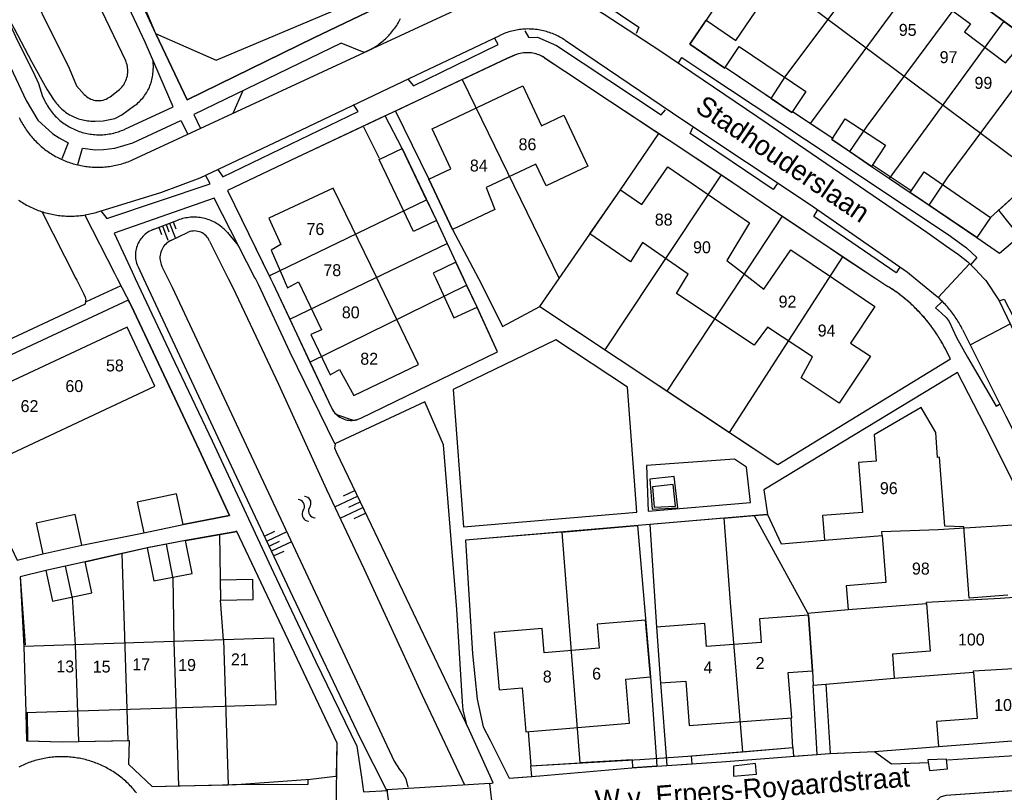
# Model space of a CAD drawing. Extents: x 123992 to 125854, y 449108 to 451911.
# Tile 20 of 175: x 125117 to 125240, y 449936 to 450032. Entities that reach past the tile are written whole.
import ezdxf
from ezdxf.enums import TextEntityAlignment as Align

# ---------------------------------------------------------------- set-up
doc = ezdxf.new("R2010")
doc.units = 0
for name, color, linetype in [('DEFAULT_113', 2, 'CONTINUOUS'), ('DEFAULT_117', 3, 'CONTINUOUS'), ('DEFAULT_21', 8, 'CONTINUOUS'), ('DEFAULT_4', 1, 'CONTINUOUS'), ('DEFAULT_48', 141, 'CONTINUOUS'), ('DEFAULT_6', 1, 'CONTINUOUS'), ('DEFAULT_7', 5, 'CONTINUOUS'), ('DEFAULT_80', 9, 'CONTINUOUS'), ('DEFAULT_87', 9, 'CONTINUOUS'), ('DEFAULT_99', 9, 'CONTINUOUS'), ('S04_TALUD', 9, 'CONTINUOUS'), ('S05_WATER', 141, 'CONTINUOUS')]:
    doc.layers.add(name, color=color, linetype=linetype)

msp = doc.modelspace()

# ---------------------------------------------------------------- linework, layer by layer
at = {"layer": 'DEFAULT_21'}
for points in [[(125162.276, 450035.889), (125161.278, 450033.89), (125153.582, 450030.208), (125137.693, 450022.402), (125133.806, 450030.612), (125130.25, 450038.313), (125137.639, 450041.725), (125141.007, 450049.684), (125137.639, 450057.69), (125146.009, 450061.212), (125152.906, 450058.352), (125160.004, 450041.48), (125160.03, 450041.363), (125162.276, 450035.889)], [(125210.98, 450022.601), (125205.222, 450026.493), (125205.155, 450026.393), (125200.773, 450029.386), (125202.822, 450032.412), (125206.552, 450029.85), (125218.764, 450047.821), (125225.797, 450042.748)], [(125210.98, 450022.601), (125212.823, 450025.416), (125225.797, 450042.748)], [(125215.922, 450019.468), (125230.548, 450039.322)], [(125220.838, 450015.937), (125223.041, 450019.116), (125235.402, 450035.803)], [(125235.402, 450035.803), (125240.219, 450032.272)], [(125225.844, 450012.553), (125240.219, 450032.272)], [(125240.219, 450032.272), (125245.069, 450028.718)], [(125172.199, 450024.952), (125177.799, 450027.59), (125178.778, 450028.011)], [(125182.565, 450027.687), (125182.395, 450027.792), (125182.22, 450027.888), (125182.04, 450027.976), (125181.856, 450028.055), (125181.668, 450028.124), (125181.478, 450028.184), (125181.284, 450028.234), (125181.088, 450028.275), (125180.891, 450028.306), (125180.692, 450028.327), (125180.492, 450028.338), (125180.292, 450028.339), (125180.092, 450028.33), (125179.893, 450028.311), (125179.695, 450028.283), (125179.499, 450028.244), (125179.305, 450028.196), (125179.114, 450028.138), (125178.925, 450028.071), (125178.778, 450028.011)], [(125230.806, 450009.199), (125233.079, 450012.578), (125245.069, 450028.718)], [(125230.806, 450009.199), (125236.801, 450005.147), (125239.651, 450003.198), (125242.161, 450005.33), (125239.539, 450008.567), (125246.955, 450015.317), (125254.442, 450021.85), (125245.069, 450028.718)], [(125182.565, 450027.687), (125185.099, 450026.036), (125190.681, 450022.285), (125196.877, 450018.214)], [(125172.199, 450024.952), (125163.843, 450021.015), (125168.034, 450012.447), (125171.01, 450006.141), (125174.267, 450000)], [(125172.199, 450024.952), (125184.374, 450000)], [(125210.98, 450022.601), (125213.585, 450020.84), (125213.667, 450020.961), (125215.922, 450019.468)], [(125167.753, 450009.868), (125164.691, 450016.307), (125162.565, 450020.413), (125151.455, 450015.2), (125142.741, 450011.056), (125148.008, 450000.335)], [(125215.922, 450019.468), (125218.484, 450017.771), (125218.718, 450017.623), (125218.603, 450017.448), (125220.838, 450015.937)], [(125184.374, 450000), (125192.062, 450011.149), (125196.877, 450018.214)], [(125196.877, 450018.214), (125198.184, 450017.356), (125204.747, 450013.007)], [(125220.838, 450015.937), (125223.593, 450014.074), (125225.844, 450012.553)], [(125196.094, 450000), (125204.747, 450013.007)], [(125204.747, 450013.007), (125206.167, 450012.066), (125211.81, 450008.215), (125212.42, 450007.805)], [(125225.844, 450012.553), (125228.42, 450010.812), (125230.806, 450009.199)], [(125148.008, 450000.335), (125167.753, 450009.868)], [(125167.753, 450009.868), (125168.986, 450007.276), (125170.313, 450004.405)], [(125207.259, 450000), (125212.42, 450007.805)], [(125212.42, 450007.805), (125218.372, 450003.804), (125219.993, 450002.734)], [(125161.168, 450000), (125170.313, 450004.405)], [(125170.313, 450004.405), (125171.403, 450002.048), (125172.377, 450000)], [(125218.23, 450000), (125219.993, 450002.734)], [(125219.993, 450002.734), (125224.136, 450000)], [(125148.008, 450000.335), (125148.173, 450000)], [(125148.173, 450000), (125148.454, 449999.428), (125150.581, 449994.9)], [(125150.581, 449994.9), (125161.168, 450000)], [(125172.377, 450000), (125172.764, 449999.185)], [(125174.267, 450000), (125174.606, 449999.36), (125177.251, 449993.989), (125181.945, 449996.477)], [(125181.945, 449996.477), (125184.374, 450000)], [(125190.135, 449991.043), (125196.094, 450000)], [(125197.92, 449985.877), (125207.259, 450000)], [(125205.766, 449980.671), (125218.23, 450000)], [(125224.136, 450000), (125225.637, 449999.01)], [(125153.108, 449989.522), (125172.764, 449999.185)], [(125153.108, 449989.522), (125155.808, 449983.776), (125156.078, 449983.321), (125156.431, 449982.927), (125158.518, 449982.211), (125159.015, 449982.3), (125159.487, 449982.478), (125176.63, 449990.815), (125174.085, 449996.391), (125172.764, 449999.185)], [(125232.853, 449991.154), (125232.761, 449991.332), (125232.667, 449991.508), (125232.572, 449991.684), (125232.475, 449991.859), (125232.376, 449992.033), (125232.275, 449992.205), (125232.172, 449992.377), (125232.068, 449992.548), (125231.962, 449992.717), (125231.855, 449992.886), (125231.745, 449993.054), (125231.634, 449993.22), (125231.522, 449993.385), (125231.408, 449993.549), (125231.292, 449993.712), (125231.174, 449993.874), (125231.055, 449994.035), (125230.934, 449994.194), (125230.812, 449994.353), (125230.688, 449994.51), (125230.563, 449994.665), (125230.436, 449994.82), (125230.307, 449994.973), (125230.177, 449995.125), (125230.046, 449995.276), (125229.913, 449995.425), (125229.778, 449995.573), (125229.642, 449995.72), (125229.505, 449995.865), (125229.366, 449996.009), (125229.225, 449996.151), (125229.083, 449996.292), (125228.94, 449996.432), (125228.796, 449996.57), (125228.65, 449996.707), (125228.502, 449996.842), (125228.354, 449996.976), (125228.204, 449997.108), (125228.052, 449997.239), (125227.9, 449997.368), (125227.746, 449997.496), (125227.591, 449997.622), (125227.434, 449997.747), (125227.277, 449997.87), (125227.118, 449997.991), (125226.958, 449998.111), (125226.796, 449998.229), (125226.634, 449998.346), (125226.47, 449998.461), (125226.305, 449998.574), (125226.14, 449998.686), (125225.973, 449998.796), (125225.804, 449998.904), (125225.637, 449999.01)], [(125142.996, 449970.252), (125139.2, 449978.525), (125130.661, 449996.623), (125130.316, 449997.29), (125105.979, 449985.95), (125107.337, 449983.228), (125110.817, 449975.789), (125111.014, 449975.881), (125116.366, 449964.674), (125119.588, 449965.467), (125124.494, 449966.545), (125132.254, 449968.076), (125137.191, 449969.134), (125142.996, 449970.252)], [(125181.945, 449996.477), (125190.135, 449991.043)], [(125150.581, 449994.9), (125153.108, 449989.522)], [(125190.135, 449991.043), (125197.92, 449985.877)], [(125205.766, 449980.671), (125211.806, 449976.664), (125233.487, 449989.914), (125232.853, 449991.154)], [(125244.017, 449969.278), (125242.606, 449971.992), (125237.791, 449981.554), (125234.356, 449988.19), (125210.086, 449973.477), (125210.545, 449970.397)], [(125197.92, 449985.877), (125205.766, 449980.671)], [(125199.254, 449971.22), (125198.809, 449975.161), (125195.763, 449974.817), (125196.066, 449971.073), (125199.254, 449971.22)], [(125205.05, 449969.928), (125195.744, 449969.134), (125196.586, 449956.268), (125197.107, 449949.253), (125197.898, 449938.902), (125201.09, 449939.125), (125201.009, 449940.097), (125207.371, 449940.63)], [(125205.05, 449969.928), (125208.854, 449970.253)], [(125205.05, 449969.928), (125205.838, 449959.364), (125207.371, 449940.63)], [(125208.854, 449970.253), (125210.545, 449970.397)], [(125208.854, 449970.253), (125215.538, 449958.075), (125215.558, 449958.016)], [(125210.545, 449970.397), (125212.23, 449966.725), (125217.66, 449967.182), (125224.931, 449967.745), (125224.877, 449968.278), (125231.941, 449968.494), (125244.017, 449969.278)], [(125184.715, 449968.192), (125194.223, 449969.004), (125195.835, 449950.014), (125196.636, 449938.814), (125193.625, 449938.604), (125193.566, 449939.613), (125186.987, 449939.231)], [(125141.747, 449967.867), (125137.508, 449967.135), (125135.106, 449966.679)], [(125156.513, 449941.707), (125143.92, 449968.243), (125141.747, 449967.867)], [(125141.747, 449967.867), (125141.878, 449959.655)], [(125184.715, 449968.192), (125172.636, 449967.161), (125173.521, 449952.929), (125174.104, 449947.23), (125174.841, 449943.748), (125175.71, 449942.083), (125178.097, 449937.333), (125180.956, 449937.537), (125180.847, 449938.874), (125186.987, 449939.231)], [(125184.715, 449968.192), (125186.987, 449939.231)], [(125135.106, 449966.679), (125132.709, 449966.223), (125129.495, 449965.497)], [(125135.908, 449962.521), (125135.106, 449966.679)], [(125129.495, 449965.497), (125124.88, 449964.454), (125122.417, 449963.918)], [(125129.495, 449965.497), (125130.25, 449942.049)], [(125122.417, 449963.918), (125119.974, 449963.386), (125116.757, 449962.594), (125117.184, 449953.849)], [(125123.26, 449960.048), (125122.417, 449963.918)], [(125135.908, 449962.521), (125136.044, 449954.458)], [(125123.26, 449960.048), (125123.661, 449954.058)], [(125215.558, 449958.016), (125220.642, 449958.456), (125230.497, 449959.219), (125230.49, 449959.398), (125239.714, 449959.885), (125248.567, 449960.524)], [(125142.241, 449954.658), (125141.878, 449959.655)], [(125215.558, 449958.016), (125215.652, 449957.747), (125216.169, 449950.79), (125216.273, 449948.973)], [(125117.184, 449953.849), (125117.452, 449945.544)], [(125123.661, 449954.058), (125124.052, 449941.926)], [(125136.044, 449954.458), (125136.628, 449936.338)], [(125142.241, 449954.658), (125142.827, 449936.485)], [(125217.86, 449949.112), (125226.429, 449949.859), (125236.382, 449950.629), (125236.372, 449950.786), (125245.76, 449951.343), (125252.945, 449951.698)], [(125217.86, 449949.112), (125218.403, 449940.417), (125223.966, 449940.658), (125231.994, 449941.293), (125247.193, 449942.469), (125257.124, 449943.135), (125252.945, 449951.698)], [(125207.371, 449940.63), (125213.712, 449941.163), (125213.795, 449940.069), (125216.769, 449940.295), (125216.273, 449948.973)], [(125216.273, 449948.973), (125217.86, 449949.112)], [(125117.452, 449945.544), (125117.529, 449942.015), (125122.024, 449941.886), (125124.052, 449941.926)], [(125124.052, 449941.926), (125130.25, 449942.049)], [(125130.25, 449942.049), (125130.423, 449942.052), (125130.344, 449939.076), (125133.324, 449936.259), (125136.628, 449936.338)], [(125142.827, 449936.485), (125143.376, 449936.498), (125152.902, 449936.58), (125152.904, 449937.152), (125153.185, 449937.172), (125156.326, 449937.572), (125156.459, 449937.581), (125156.513, 449941.707)], [(125136.628, 449936.338), (125142.827, 449936.485)], [(125230.223, 449931.696), (125231.442, 449934.236), (125232.246, 449934.97), (125232.927, 449935.165), (125247.929, 449936.229), (125250.211, 449936.554), (125260.151, 449936.99), (125261.042, 449935.267)]]:
    msp.add_lwpolyline(points, dxfattribs=at)
at = {"layer": 'DEFAULT_4'}
for points in [[(125160.004, 450041.48), (125152.906, 450058.352), (125146.009, 450061.212), (125137.639, 450057.69), (125141.007, 450049.684), (125137.639, 450041.725), (125130.515, 450038.435), (125133.744, 450030.76), (125141.328, 450027.407), (125157.018, 450034.008), (125160.004, 450041.48)], [(125247.672, 450021.701), (125242.29, 450014.488), (125213.209, 450036.187), (125218.358, 450043.088), (125221.226, 450041.157), (125222.12, 450042.276), (125226.511, 450039), (125225.787, 450037.874), (125230.856, 450034.091), (125231.664, 450035.174), (125235.985, 450031.949), (125235.227, 450030.933), (125240.402, 450027.071), (125241.314, 450028.147), (125245.69, 450024.882), (125244.874, 450023.789), (125247.672, 450021.701)], [(125187.996, 450014.096), (125182.735, 450011.613), (125181.444, 450014.348), (125175.205, 450011.403), (125176.328, 450008.65), (125171.01, 450006.141), (125168.034, 450012.447), (125170.804, 450013.754), (125168.427, 450018.791), (125179.821, 450024.169), (125182.18, 450019.171), (125184.977, 450020.491), (125187.996, 450014.096)], [(125200.233, 450000), (125200.572, 450000.565), (125194.854, 450004.51), (125193.316, 450002.11), (125188.242, 450005.61), (125192.062, 450011.149), (125194.747, 450009.298), (125198.014, 450014.035), (125208.254, 450006.974), (125205.423, 450002.283), (125208.343, 450000)], [(125161.538, 450000), (125156.01, 450011.332), (125147.928, 450007.554), (125149.471, 450004.254), (125148.229, 450003.554), (125149.776, 450000)], [(125210.981, 450000), (125213.465, 450003.613), (125218.815, 450000)], [(125149.776, 450000), (125149.776, 449999.999), (125149.986, 449999.518), (125150.307, 449998.85), (125151.683, 449999.567), (125154.573, 449993.551), (125153.23, 449992.96), (125155.644, 449987.934), (125156.825, 449988.583), (125158.597, 449985.328), (125166.718, 449989.229)], [(125166.718, 449989.229), (125161.929, 449999.198), (125161.538, 449999.999), (125161.538, 450000)], [(125224, 449996.498), (125220.955, 449991.911), (125223.442, 449990.26), (125219.525, 449984.359), (125214.731, 449987.542), (125216.172, 449990.158), (125210.513, 449993.915), (125208.845, 449991.648), (125199.101, 449998.117), (125200.233, 450000)], [(125208.343, 450000), (125210.058, 449998.658), (125210.981, 450000)], [(125218.815, 450000), (125224, 449996.498)], [(125133.662, 449986.477), (125130.182, 449993.916), (125107.337, 449983.228), (125110.817, 449975.789), (125133.662, 449986.477)], [(125240.669, 449960.276), (125235.839, 449959.903), (125235.146, 449968.853), (125232.787, 449968.928), (125232.117, 449977.584), (125231.875, 449977.565), (125231.634, 449980.679), (125229.82, 449983.822), (125223.894, 449980.402), (125224.15, 449977.09), (125221.944, 449976.92), (125222.429, 449970.655), (125217.421, 449970.268), (125217.66, 449967.182), (125224.931, 449967.745), (125225.388, 449961.844), (125220.41, 449961.459), (125220.642, 449958.456), (125230.497, 449959.219), (125230.959, 449953.241), (125226.196, 449952.872), (125226.429, 449949.859), (125236.382, 449950.629), (125236.833, 449944.798), (125231.753, 449944.405), (125231.994, 449941.293), (125247.193, 449942.469)], [(125216.169, 449950.79), (125215.652, 449957.747), (125209.514, 449957.291), (125209.734, 449954.326), (125202.86, 449953.815), (125202.644, 449956.719), (125196.586, 449956.268), (125197.107, 449949.253), (125200.288, 449949.49), (125200.701, 449943.929), (125213.561, 449944.886), (125213.138, 449950.564), (125216.169, 449950.79)], [(125195.835, 449950.014), (125195.231, 449957.145), (125189.166, 449956.632), (125189.42, 449953.628), (125182.51, 449953.042), (125182.251, 449956.097), (125176.235, 449955.588), (125176.842, 449948.415), (125179.732, 449948.66), (125180.2, 449943.13), (125193.213, 449944.232), (125192.746, 449949.753), (125195.835, 449950.014)], [(125148.861, 449946.557), (125148.593, 449954.862), (125117.184, 449953.849), (125117.452, 449945.544), (125148.861, 449946.557)]]:
    msp.add_lwpolyline(points, dxfattribs=at)
at = {"layer": 'DEFAULT_48'}
for points in [[(125097.871, 450094.117), (125109.718, 450069.453), (125129.953, 450027.355)], [(125092.423, 450090.427), (125098.473, 450077.375), (125106.025, 450061.638), (125116.063, 450040.168), (125122.895, 450026.409), (125123.797, 450024.192), (125124.785, 450023.103)], [(125129.051, 450023.598), (125129.206, 450023.724), (125129.352, 450023.86), (125129.49, 450024.006), (125129.617, 450024.16), (125129.734, 450024.322), (125129.84, 450024.492), (125129.935, 450024.668), (125130.018, 450024.849), (125130.09, 450025.036), (125130.148, 450025.227), (125130.194, 450025.422), (125130.228, 450025.619), (125130.248, 450025.818), (125130.255, 450026.018), (125130.25, 450026.218), (125130.231, 450026.417), (125130.199, 450026.614), (125130.154, 450026.809), (125130.097, 450027.001), (125130.027, 450027.188), (125129.953, 450027.355)], [(125124.785, 450023.103), (125124.926, 450022.961), (125125.078, 450022.831), (125125.24, 450022.714), (125125.411, 450022.611), (125125.591, 450022.523), (125125.777, 450022.45), (125125.968, 450022.393), (125126.164, 450022.351), (125126.362, 450022.326), (125126.562, 450022.318), (125126.762, 450022.326), (125126.96, 450022.351), (125127.156, 450022.393), (125127.348, 450022.45), (125127.534, 450022.523), (125127.713, 450022.611), (125127.884, 450022.714), (125128.018, 450022.809)], [(125128.018, 450022.809), (125129.051, 450023.598)], [(125135.662, 450004.785), (125137.736, 450005.767)], [(125140.521, 450004.693), (125140.436, 450004.874), (125140.333, 450005.045), (125140.215, 450005.206), (125140.081, 450005.355), (125139.933, 450005.49), (125139.774, 450005.61), (125139.603, 450005.714), (125139.423, 450005.801), (125139.235, 450005.87), (125139.042, 450005.921), (125138.844, 450005.953), (125138.645, 450005.965), (125138.445, 450005.958), (125138.247, 450005.931), (125138.052, 450005.886), (125137.863, 450005.822), (125137.736, 450005.767)], [(125135.662, 450004.785), (125135.485, 450004.691), (125135.317, 450004.583), (125135.158, 450004.462), (125135.01, 450004.328), (125134.873, 450004.182), (125134.749, 450004.025), (125134.638, 450003.859), (125134.542, 450003.684), (125134.46, 450003.501), (125134.393, 450003.313), (125134.343, 450003.119), (125134.308, 450002.922), (125134.29, 450002.723), (125134.288, 450002.523), (125134.303, 450002.324), (125134.334, 450002.126), (125134.382, 450001.932), (125134.445, 450001.742), (125134.524, 450001.559), (125134.539, 450001.527)], [(125140.521, 450004.693), (125142.856, 450000)], [(125134.539, 450001.527), (125135.289, 450000)], [(125135.289, 450000), (125135.289, 449999.999), (125135.815, 449998.928), (125163.696, 449939.443), (125164.329, 449938.4), (125164.825, 449937.797), (125165.141, 449937.216), (125165.394, 449936.175)], [(125142.856, 450000), (125142.856, 449999.999), (125142.856, 450000)], [(125142.856, 450000), (125143.374, 449998.96), (125145.286, 449994.971), (125149.152, 449986.754), (125155.203, 449973.547), (125159.856, 449963.626), (125167.209, 449947.713), (125172.514, 449936.489)]]:
    msp.add_lwpolyline(points, dxfattribs=at)
at = {"layer": 'DEFAULT_6'}
for points in [[(125215.352, 450023.465), (125213.585, 450020.84), (125205.222, 450026.493), (125206.978, 450029.102), (125215.352, 450023.465)], [(125225.331, 450016.736), (125223.593, 450014.074), (125218.603, 450017.448), (125220.289, 450020.028), (125225.331, 450016.736)], [(125168.986, 450007.276), (125166.083, 450005.896), (125161.788, 450014.927), (125164.691, 450016.307), (125168.986, 450007.276)], [(125238.527, 450007.646), (125236.801, 450005.147), (125228.42, 450010.812), (125230.203, 450013.394), (125238.527, 450007.646)], [(125172.377, 450000), (125171.403, 450002.048), (125168.571, 450000.694), (125168.892, 450000)], [(125168.892, 450000), (125171.182, 449995.053), (125174.082, 449996.414)], [(125174.082, 449996.414), (125172.377, 449999.999), (125172.377, 450000)], [(125198.976, 449971.457), (125198.673, 449974.139), (125196.092, 449973.848), (125196.296, 449971.334), (125198.976, 449971.457)], [(125137.191, 449969.134), (125136.361, 449973.004), (125131.425, 449971.946), (125132.254, 449968.076), (125137.191, 449969.134)], [(125124.494, 449966.545), (125123.647, 449970.396), (125118.742, 449969.317), (125119.588, 449965.467), (125124.494, 449966.545)], [(125138.307, 449962.99), (125137.494, 449967.146), (125132.7, 449966.208), (125133.513, 449962.052), (125138.307, 449962.99)], [(125125.723, 449960.584), (125124.88, 449964.454), (125119.974, 449963.386), (125120.817, 449959.516), (125125.723, 449960.584)], [(125145.987, 449959.72), (125145.948, 449962.228), (125141.838, 449962.163), (125141.878, 449959.655), (125145.987, 449959.72)]]:
    msp.add_lwpolyline(points, dxfattribs=at)
at = {"layer": 'DEFAULT_7'}
msp.add_lwpolyline([(125175.919, 449934.45), (125175.694, 449936.629), (125162.773, 449935.832), (125162.999, 449933.912), (125163.959, 449933.786), (125175.919, 449934.45)], dxfattribs=at)
at = {"layer": 'DEFAULT_80'}
for points in [[(125171.01, 450006.141), (125174.266, 450000)], [(125174.266, 450000), (125174.606, 449999.36)]]:
    msp.add_lwpolyline(points, dxfattribs=at)
at = {"layer": 'DEFAULT_87'}
for points in [[(125114.402, 450034.248), (125115.998, 450031.352), (125118.148, 450027.232), (125120.08, 450023.772), (125120.937, 450022.457)], [(125133.404, 450027.319), (125133.423, 450026.346)], [(125131.094, 450021.692), (125131.254, 450021.812), (125131.41, 450021.937), (125131.562, 450022.067), (125131.708, 450022.204), (125131.85, 450022.345), (125131.986, 450022.491), (125132.118, 450022.642), (125132.243, 450022.797), (125132.363, 450022.957), (125132.478, 450023.121), (125132.586, 450023.29), (125132.688, 450023.461), (125132.784, 450023.637), (125132.874, 450023.816), (125132.957, 450023.997), (125133.034, 450024.182), (125133.104, 450024.369), (125133.167, 450024.559), (125133.224, 450024.751), (125133.273, 450024.945), (125133.316, 450025.14), (125133.352, 450025.337), (125133.38, 450025.535), (125133.402, 450025.734), (125133.416, 450025.933), (125133.423, 450026.133), (125133.423, 450026.333), (125133.423, 450026.346)], [(125120.937, 450022.457), (125121.049, 450022.291), (125121.167, 450022.13), (125121.29, 450021.972), (125121.418, 450021.818), (125121.551, 450021.669), (125121.689, 450021.524), (125121.832, 450021.385), (125121.979, 450021.249), (125122.131, 450021.119), (125122.287, 450020.994), (125122.448, 450020.875), (125122.612, 450020.76), (125122.78, 450020.652), (125122.951, 450020.549), (125123.126, 450020.451), (125123.304, 450020.36), (125123.484, 450020.275), (125123.668, 450020.195), (125123.854, 450020.122), (125124.043, 450020.055), (125124.233, 450019.995), (125124.426, 450019.941), (125124.62, 450019.893), (125124.816, 450019.852), (125125.013, 450019.817), (125125.211, 450019.789), (125125.41, 450019.768), (125125.609, 450019.753), (125125.809, 450019.745), (125126.009, 450019.744), (125126.151, 450019.747)], [(125126.151, 450019.747), (125127.15, 450019.781), (125128.63, 450020.077), (125129.511, 450020.555), (125131.094, 450021.692)], [(125133.45, 450006.157), (125136.613, 450007.345)], [(125142.748, 450005.765), (125142.615, 450005.915), (125142.477, 450006.059), (125142.334, 450006.199), (125142.186, 450006.333), (125142.033, 450006.462), (125141.876, 450006.585), (125141.714, 450006.703), (125141.548, 450006.814), (125141.378, 450006.92), (125141.204, 450007.019), (125141.027, 450007.112), (125140.847, 450007.198), (125140.663, 450007.278), (125140.477, 450007.351), (125140.288, 450007.418), (125140.097, 450007.477), (125139.905, 450007.53), (125139.71, 450007.575), (125139.513, 450007.613), (125139.316, 450007.645), (125139.117, 450007.669), (125138.918, 450007.685), (125138.718, 450007.695), (125138.518, 450007.697), (125138.318, 450007.692), (125138.119, 450007.68), (125137.92, 450007.661), (125137.722, 450007.634), (125137.524, 450007.601), (125137.329, 450007.56), (125137.135, 450007.512), (125136.942, 450007.457), (125136.752, 450007.395), (125136.613, 450007.345)], [(125133.45, 450006.157), (125133.265, 450006.081), (125133.084, 450005.995), (125132.909, 450005.899), (125132.74, 450005.792), (125132.577, 450005.676), (125132.421, 450005.551), (125132.273, 450005.417), (125132.133, 450005.274), (125132.001, 450005.124), (125131.878, 450004.966), (125131.764, 450004.802), (125131.66, 450004.631), (125131.566, 450004.454), (125131.483, 450004.273), (125131.41, 450004.086), (125131.348, 450003.896), (125131.297, 450003.703), (125131.257, 450003.507), (125131.229, 450003.309), (125131.212, 450003.11), (125131.207, 450002.91), (125131.213, 450002.71), (125131.231, 450002.511), (125131.26, 450002.313), (125131.301, 450002.117), (125131.353, 450001.924), (125131.416, 450001.734), (125131.49, 450001.549), (125131.534, 450001.45)], [(125142.748, 450005.765), (125144.1, 450004.134)], [(125131.534, 450001.45), (125132.213, 450000)], [(125132.213, 450000), (125132.213, 449999.999), (125141.55, 449980.068), (125150.916, 449960.146), (125159.396, 449942.328), (125162.713, 449935.793)], [(125175.674, 449936.629), (125176.114, 449936.746), (125173.119, 449943.28), (125159.943, 449970.9), (125156.453, 449978.235), (125156.237, 449978.736), (125156.32, 449979.254)]]:
    msp.add_lwpolyline(points, dxfattribs=at)
at = {"layer": 'DEFAULT_99'}
for points in [[(125019.846, 450122.081), (125020.091, 450117.087), (125051.305, 450118.572), (125051.489, 450112.619), (125082.743, 450114.063), (125082.825, 450112.205), (125076.006, 450111.76), (125078.729, 450108.006), (125081.031, 450104.672), (125082.257, 450102.642), (125083.516, 450100.299), (125084.718, 450097.422), (125086.161, 450094.067), (125089.065, 450087.716), (125091.65, 450082.404), (125098.422, 450067.965), (125104.272, 450055.822), (125109.942, 450044.16), (125113.308, 450036.69), (125116.313, 450030.005), (125118.357, 450025.946), (125119.044, 450024.48), (125119.559, 450022.85), (125119.705, 450022.529)], [(125061.112, 450110.758), (125061.152, 450111.139), (125073.188, 450111.787), (125078.352, 450105.238), (125079.153, 450103.9), (125117.497, 450022.347), (125118.978, 450019.87), (125120.839, 450018.172), (125121.62, 450017.654), (125122.76, 450017.035), (125121.961, 450015.026)], [(125213.999, 450048.92), (125200.773, 450029.386), (125205.155, 450026.393)], [(125216.233, 450049.478), (125217.182, 450048.962), (125219.894, 450047.005), (125233.76, 450037.006), (125256.424, 450020.397)], [(125202.83, 450032.406), (125206.552, 450029.85), (125218.764, 450047.821)], [(125129.882, 450018.742), (125135.957, 450021.545), (125132.43, 450029.674), (125126.199, 450042.934)], [(125174.911, 450037.818), (125178.006, 450042.575), (125194.392, 450031.54), (125194.033, 450030.74)], [(125133.806, 450030.612), (125137.693, 450022.402), (125153.582, 450030.208), (125161.278, 450033.89), (125162.276, 450035.889), (125160.03, 450041.363)], [(125179.164, 450037.3), (125159.913, 450028.368)], [(125186.158, 450035.579), (125190.032, 450033.155), (125197.034, 450028.625), (125211.9, 450018.546), (125230.527, 450005.832), (125232.868, 450004.156), (125234.508, 450002.998), (125235.647, 450002.075), (125236.611, 450001.142), (125237.684, 450000.001), (125237.685, 450000)], [(125160.447, 450028.616), (125160.626, 450028.706), (125160.803, 450028.799), (125160.977, 450028.897), (125161.149, 450028.998), (125161.319, 450029.104), (125161.487, 450029.213), (125161.652, 450029.326), (125161.814, 450029.443), (125161.974, 450029.563), (125162.131, 450029.687), (125162.285, 450029.815), (125162.436, 450029.946), (125162.584, 450030.081), (125162.729, 450030.218), (125162.87, 450030.36), (125163.009, 450030.504), (125163.144, 450030.651), (125163.276, 450030.802), (125163.404, 450030.955), (125163.529, 450031.112), (125163.65, 450031.271), (125163.767, 450031.432), (125163.881, 450031.597), (125163.991, 450031.764), (125164.097, 450031.933), (125164.2, 450032.105), (125164.298, 450032.28), (125164.392, 450032.456), (125164.483, 450032.634)], [(125126.373, 450008.33), (125134.386, 450010.791), (125139.344, 450012.633), (125150.197, 450017.797), (125164.768, 450024.702), (125176.928, 450030.502)], [(125185.13, 450029.889), (125184.963, 450029.999), (125184.793, 450030.105), (125184.621, 450030.207), (125184.447, 450030.304), (125184.27, 450030.398), (125184.091, 450030.487), (125183.91, 450030.571), (125183.726, 450030.652), (125183.541, 450030.728), (125183.354, 450030.799), (125183.166, 450030.866), (125182.976, 450030.928), (125182.784, 450030.986), (125182.592, 450031.039), (125182.398, 450031.087), (125182.202, 450031.131), (125182.006, 450031.17), (125181.809, 450031.204), (125181.611, 450031.233), (125181.413, 450031.258), (125181.214, 450031.278), (125181.014, 450031.293), (125180.815, 450031.303), (125180.615, 450031.308), (125180.415, 450031.309), (125180.215, 450031.304), (125180.015, 450031.295), (125179.815, 450031.281), (125179.616, 450031.262), (125179.418, 450031.239), (125179.22, 450031.211), (125179.023, 450031.177), (125178.826, 450031.139), (125178.631, 450031.097), (125178.436, 450031.049), (125178.243, 450030.997), (125178.052, 450030.941), (125177.861, 450030.879), (125177.672, 450030.814), (125177.485, 450030.743), (125177.3, 450030.668), (125177.116, 450030.589), (125176.935, 450030.505), (125176.928, 450030.502)], [(125180.075, 450031.088), (125180.517, 450030.27), (125180.797, 450030.23), (125181.657, 450030.27), (125184.056, 450029.253), (125197.201, 450020.532), (125197.741, 450021.172)], [(125159.913, 450028.368), (125157.041, 450029.551), (125138.534, 450020.585), (125139.357, 450018.83)], [(125165.444, 450024.962), (125166.084, 450024.164), (125176.718, 450029.347), (125176.297, 450030.126)], [(125185.13, 450029.889), (125199.887, 450019.914), (125215.774, 450009.377), (125228.08, 450000.795), (125229.048, 450000)], [(125130.852, 450014.884), (125160.447, 450028.616)], [(125178.779, 450028.012), (125177.799, 450027.59), (125161.23, 450019.784), (125151.455, 450015.2), (125142.741, 450011.056), (125148.173, 450000)], [(125182.559, 450027.691), (125182.389, 450027.796), (125182.213, 450027.892), (125182.033, 450027.979), (125181.849, 450028.058), (125181.662, 450028.127), (125181.471, 450028.186), (125181.277, 450028.236), (125181.081, 450028.277), (125180.884, 450028.307), (125180.685, 450028.328), (125180.485, 450028.339), (125180.285, 450028.339), (125180.085, 450028.33), (125179.886, 450028.311), (125179.689, 450028.282), (125179.492, 450028.243), (125179.298, 450028.195), (125179.107, 450028.137), (125178.919, 450028.069), (125178.779, 450028.012)], [(125182.559, 450027.691), (125185.099, 450026.036), (125190.681, 450022.285), (125198.184, 450017.356), (125206.167, 450012.066), (125211.81, 450008.215), (125218.372, 450003.804), (125224.136, 450000)], [(125199.335, 450026.967), (125199.774, 450027.727), (125202.555, 450025.891), (125218.382, 450015.414), (125230.106, 450007.59), (125231.926, 450006.373), (125233.487, 450005.335), (125235.508, 450003.838), (125236.789, 450002.641), (125236.016, 450001.717)], [(125143.486, 450020.746), (125144.67, 450023.507)], [(125119.705, 450022.529), (125119.79, 450022.348), (125119.879, 450022.169), (125119.974, 450021.993), (125120.073, 450021.819), (125120.176, 450021.648), (125120.284, 450021.479), (125120.396, 450021.314), (125120.512, 450021.151), (125120.633, 450020.991), (125120.758, 450020.835), (125120.886, 450020.682), (125121.019, 450020.533), (125121.156, 450020.386), (125121.296, 450020.244), (125121.44, 450020.105), (125121.588, 450019.97), (125121.739, 450019.839), (125121.894, 450019.712), (125122.051, 450019.59), (125122.212, 450019.471), (125122.376, 450019.356), (125122.543, 450019.246), (125122.713, 450019.14), (125122.885, 450019.039), (125123.06, 450018.942), (125123.238, 450018.85), (125123.418, 450018.763), (125123.6, 450018.68), (125123.784, 450018.602), (125123.97, 450018.529), (125124.158, 450018.461), (125124.348, 450018.398), (125124.539, 450018.339), (125124.732, 450018.286), (125124.926, 450018.238), (125125.121, 450018.195), (125125.318, 450018.157), (125125.515, 450018.124), (125125.713, 450018.096), (125125.912, 450018.074), (125126.111, 450018.056), (125126.311, 450018.044), (125126.511, 450018.038), (125126.711, 450018.036), (125126.911, 450018.04), (125127.11, 450018.048), (125127.31, 450018.062), (125127.509, 450018.082), (125127.707, 450018.106), (125127.905, 450018.136), (125128.102, 450018.171), (125128.298, 450018.211), (125128.493, 450018.256), (125128.687, 450018.306), (125128.879, 450018.361), (125129.069, 450018.421), (125129.259, 450018.486), (125129.446, 450018.557), (125129.631, 450018.631), (125129.815, 450018.711), (125129.882, 450018.742)], [(125141.55, 450013.682), (125142.18, 450012.775), (125159.148, 450020.941), (125158.588, 450021.84)], [(125238.527, 450007.646), (125246.955, 450015.317), (125254.449, 450021.856)], [(125213.783, 450020.884), (125218.484, 450017.771)], [(125116.61, 450020.202), (125116.697, 450020.022), (125116.788, 450019.844), (125116.882, 450019.667), (125116.979, 450019.493), (125117.08, 450019.32), (125117.183, 450019.148), (125117.29, 450018.979), (125117.4, 450018.812), (125117.512, 450018.647), (125117.628, 450018.484), (125117.747, 450018.323), (125117.868, 450018.164), (125117.993, 450018.008), (125118.12, 450017.853), (125118.251, 450017.702), (125118.384, 450017.552), (125118.519, 450017.405), (125118.658, 450017.261), (125118.799, 450017.119), (125118.942, 450016.98), (125119.088, 450016.843), (125119.237, 450016.709), (125119.388, 450016.578), (125119.541, 450016.45), (125119.697, 450016.324), (125119.855, 450016.201), (125120.015, 450016.082), (125120.177, 450015.965), (125120.342, 450015.851), (125120.508, 450015.74), (125120.677, 450015.633), (125120.847, 450015.528), (125121.019, 450015.426), (125121.194, 450015.328), (125121.37, 450015.233), (125121.547, 450015.141), (125121.727, 450015.053), (125121.907, 450014.967), (125122.09, 450014.885), (125122.274, 450014.807), (125122.459, 450014.732), (125122.646, 450014.66), (125122.834, 450014.591), (125123.023, 450014.526), (125123.213, 450014.465), (125123.405, 450014.407), (125123.597, 450014.353), (125123.79, 450014.302), (125123.985, 450014.254), (125124.18, 450014.211), (125124.376, 450014.17), (125124.572, 450014.134), (125124.77, 450014.101), (125124.968, 450014.071), (125125.166, 450014.046), (125125.365, 450014.023), (125125.564, 450014.005), (125125.763, 450013.99), (125125.963, 450013.979), (125126.163, 450013.971), (125126.363, 450013.968), (125126.563, 450013.967), (125126.763, 450013.971), (125126.963, 450013.978), (125127.162, 450013.989), (125127.362, 450014.003), (125127.561, 450014.021), (125127.76, 450014.043), (125127.958, 450014.069), (125128.156, 450014.098), (125128.353, 450014.13), (125128.55, 450014.167), (125128.746, 450014.206), (125128.941, 450014.25), (125129.136, 450014.297), (125129.329, 450014.347), (125129.522, 450014.402), (125129.713, 450014.459), (125129.904, 450014.52), (125130.093, 450014.585), (125130.281, 450014.653), (125130.468, 450014.724), (125130.653, 450014.799), (125130.837, 450014.878), (125130.852, 450014.884)], [(125123.962, 450014.319), (125124.58, 450016.357), (125126.2, 450016.139), (125127.18, 450016.18), (125128.639, 450016.341), (125130.878, 450017.042), (125136.914, 450019.844), (125137.788, 450018.102)], [(125159.83, 450019.043), (125161.773, 450015.109)], [(125211.746, 450011.892), (125211.227, 450011.152), (125200.802, 450018.217), (125201.162, 450018.937)], [(125223.766, 450014.238), (125228.567, 450011.025)], [(125126.852, 450008.477), (125127.627, 450007.548), (125140.601, 450011.895), (125140.012, 450012.951)], [(125116.535, 450009.85), (125116.701, 450009.738), (125116.869, 450009.628), (125117.038, 450009.522), (125117.209, 450009.418), (125117.382, 450009.318), (125117.557, 450009.221), (125117.733, 450009.127), (125117.911, 450009.035), (125118.091, 450008.947), (125118.272, 450008.863), (125118.455, 450008.781), (125118.639, 450008.703), (125118.824, 450008.627), (125119.01, 450008.555), (125119.198, 450008.487), (125119.387, 450008.421), (125119.577, 450008.359), (125119.769, 450008.301), (125119.961, 450008.245), (125120.154, 450008.193), (125120.348, 450008.145), (125120.543, 450008.1), (125120.738, 450008.058), (125120.935, 450008.02), (125121.132, 450007.985), (125121.329, 450007.953), (125121.527, 450007.925), (125121.726, 450007.901), (125121.925, 450007.88), (125122.124, 450007.862), (125122.323, 450007.848), (125122.523, 450007.838), (125122.723, 450007.831), (125122.923, 450007.828), (125123.123, 450007.828), (125123.323, 450007.831), (125123.523, 450007.838), (125123.722, 450007.849), (125123.922, 450007.863), (125124.121, 450007.88), (125124.32, 450007.901), (125124.519, 450007.926), (125124.717, 450007.954), (125124.914, 450007.985), (125125.111, 450008.02), (125125.307, 450008.058), (125125.503, 450008.1), (125125.698, 450008.145), (125125.892, 450008.194), (125126.085, 450008.246), (125126.277, 450008.301), (125126.373, 450008.33)], [(125146.254, 450000), (125141.103, 450010.076), (125128.529, 450005.691), (125130.792, 450000.837), (125131.187, 450000)], [(125119.474, 450008.397), (125123.744, 450000)], [(125227.152, 450001.434), (125226.692, 450000.714), (125216.329, 450007.779), (125216.788, 450008.559)], [(125124.847, 450007.946), (125128.573, 450000.656), (125128.911, 450000)], [(125168.986, 450007.276), (125171.403, 450002.048)], [(125234.156, 450000), (125235.876, 450001.853)], [(125123.744, 450000), (125123.745, 449999.999), (125123.844, 449999.804), (125124.674, 449998.12), (125124.911, 449997.659), (125124.968, 449997.319), (125124.948, 449997.199), (125124.927, 449997.059), (125124.906, 449996.92), (125124.885, 449996.78), (125113.051, 449991.26), (125107.236, 449988.659), (125105.752, 449987.93), (125105.292, 449987.813), (125105.154, 449988.133), (125102.785, 449992.865), (125101.02, 449991.956), (125088.825, 449985.999), (125077.254, 449980.778), (125072.599, 449978.429), (125074.73, 449974.059)], [(125128.911, 450000), (125128.912, 449999.999), (125130.661, 449996.623), (125133.423, 449990.771), (125139.2, 449978.525), (125142.996, 449970.252), (125137.191, 449969.134)], [(125131.187, 450000), (125135.739, 449990.356), (125140.847, 449979.653), (125148.536, 449963.098), (125153.801, 449951.975), (125158.99, 449941.311), (125159.584, 449937.431), (125159.812, 449935.612), (125162.872, 449935.752)], [(125172.843, 449943.841), (125172.335, 449945.882), (125172.262, 449946.882), (125171.539, 449958.456), (125169.875, 449979.149), (125167.511, 449984.539), (125156.24, 449979.275), (125150.637, 449990.721), (125146.634, 449999.26), (125146.255, 449999.999), (125146.254, 450000)], [(125148.173, 450000), (125148.173, 449999.999), (125148.454, 449999.428), (125155.807, 449983.778)], [(125224.136, 450000), (125225.637, 449999.01)], [(125224.912, 449999.441), (125224.981, 449999.401)], [(125229.048, 450000), (125229.049, 449999.999), (125231.809, 449997.736)], [(125231.931, 449997.619), (125234.156, 450000)], [(125237.685, 450000), (125237.931, 449999.737), (125239.574, 449997.269), (125251.218, 449973.004), (125268.347, 449939.194), (125273.194, 449929.397)], [(125125.066, 449997.098), (125129.438, 449999.109)], [(125174.606, 449999.36), (125177.251, 449993.989), (125181.945, 449996.477), (125211.806, 449976.664), (125233.487, 449989.914), (125232.846, 449991.167)], [(125232.846, 449991.167), (125232.754, 449991.345), (125232.66, 449991.521), (125232.564, 449991.697), (125232.467, 449991.872), (125232.368, 449992.045), (125232.267, 449992.218), (125232.165, 449992.39), (125232.06, 449992.56), (125231.954, 449992.73), (125231.847, 449992.898), (125231.737, 449993.066), (125231.626, 449993.232), (125231.514, 449993.398), (125231.399, 449993.562), (125231.283, 449993.725), (125231.166, 449993.886), (125231.047, 449994.047), (125230.926, 449994.206), (125230.803, 449994.364), (125230.679, 449994.521), (125230.554, 449994.677), (125230.427, 449994.832), (125230.298, 449994.985), (125230.168, 449995.137), (125230.036, 449995.287), (125229.903, 449995.436), (125229.768, 449995.584), (125229.632, 449995.731), (125229.495, 449995.876), (125229.356, 449996.02), (125229.215, 449996.162), (125229.073, 449996.303), (125228.93, 449996.442), (125228.785, 449996.58), (125228.639, 449996.717), (125228.492, 449996.852), (125228.343, 449996.986), (125228.193, 449997.118), (125228.041, 449997.249), (125227.889, 449997.378), (125227.735, 449997.505), (125227.579, 449997.631), (125227.423, 449997.756), (125227.265, 449997.879), (125227.106, 449998), (125226.946, 449998.12), (125226.785, 449998.238), (125226.622, 449998.355), (125226.458, 449998.469), (125226.293, 449998.583), (125226.127, 449998.694), (125225.96, 449998.804), (125225.792, 449998.912), (125225.637, 449999.01)], [(125130.306, 449997.285), (125105.979, 449985.95), (125107.337, 449983.228)], [(125232.462, 449997.099), (125231.59, 449996.32), (125232.365, 449995.636), (125232.941, 449995.092), (125233.318, 449994.61), (125234.224, 449992.607), (125235.628, 449990.14), (125239.206, 449984.002), (125239.647, 449984.219)], [(125234.997, 449993.612), (125234.907, 449993.79), (125234.813, 449993.967), (125234.718, 449994.143), (125234.619, 449994.317), (125234.518, 449994.49), (125234.415, 449994.661), (125234.309, 449994.83), (125234.2, 449994.998), (125234.089, 449995.165), (125233.975, 449995.329), (125233.859, 449995.492), (125233.741, 449995.653), (125233.62, 449995.813), (125233.497, 449995.97), (125233.371, 449996.126), (125233.243, 449996.28), (125233.113, 449996.431), (125232.981, 449996.581), (125232.846, 449996.729), (125232.709, 449996.875), (125232.57, 449997.019), (125232.429, 449997.16), (125232.286, 449997.3), (125232.141, 449997.437), (125231.993, 449997.573), (125231.844, 449997.706), (125231.809, 449997.736)], [(125239.609, 449997.196), (125240.234, 449997.425), (125250.343, 449977.897), (125249.169, 449977.275)], [(125159.487, 449982.478), (125176.63, 449990.815), (125174.087, 449996.367)], [(125234.997, 449993.612), (125240.417, 449982.716), (125268.81, 449926.206)], [(125236.058, 449991.736), (125240.988, 449994.322)], [(125194.112, 449970.701), (125192.956, 449986.375), (125183.958, 449992.328), (125171.06, 449986.074), (125172.367, 449968.842), (125194.112, 449970.701)], [(125249.78, 449940.872), (125257.98, 449941.381), (125249.714, 449958.318), (125242.606, 449971.992), (125237.791, 449981.554), (125234.356, 449988.19), (125210.086, 449973.477), (125210.545, 449970.397), (125172.636, 449967.161), (125173.521, 449952.929), (125174.104, 449947.23), (125174.841, 449943.748), (125175.71, 449942.083), (125178.097, 449937.333), (125181.959, 449937.608), (125193.481, 449938.594), (125204.763, 449939.381), (125218.326, 449940.414), (125223.966, 449940.658), (125226.074, 449939.106), (125230.755, 449939.296)], [(125155.807, 449983.778), (125155.899, 449983.6), (125156.003, 449983.43), (125156.119, 449983.267), (125156.247, 449983.114), (125156.386, 449982.97), (125156.535, 449982.836), (125156.693, 449982.714), (125156.86, 449982.604), (125157.035, 449982.506), (125157.216, 449982.421), (125157.402, 449982.349), (125157.594, 449982.292), (125157.789, 449982.248), (125157.987, 449982.219), (125158.186, 449982.204), (125158.386, 449982.204), (125158.586, 449982.218), (125158.783, 449982.247), (125158.979, 449982.291), (125159.17, 449982.348), (125159.357, 449982.419), (125159.487, 449982.478)], [(125208.376, 449971.91), (125207.905, 449976.328), (125206.373, 449977.338), (125195.35, 449976.529), (125195.553, 449970.833), (125208.376, 449971.91)], [(125111.011, 449975.887), (125116.366, 449964.674), (125119.588, 449965.467)], [(125121.095, 449910.04), (125135.628, 449887.716), (125136.975, 449883.363), (125143.104, 449863.661), (125147.933, 449865.189), (125158.131, 449868.481), (125166.367, 449871.166), (125174.46, 449873.613), (125182.914, 449876.056), (125174.98, 449901.024), (125173.209, 449905.272), (125172.421, 449906.996), (125172.007, 449908.057), (125171.316, 449909.361), (125170.446, 449910.865), (125169.238, 449912.591), (125156.393, 449932.595), (125156.513, 449941.707), (125143.872, 449968.344)], [(125124.494, 449966.545), (125132.254, 449968.076)], [(125137.522, 449967.124), (125143.92, 449968.243)], [(125124.88, 449964.454), (125132.718, 449966.238)], [(125119.974, 449963.386), (125116.757, 449962.594), (125117.366, 449954.045)], [(125117.61, 449945.612), (125117.666, 449942.014), (125122.024, 449941.886), (125130.423, 449942.052), (125130.344, 449939.076), (125133.324, 449936.259), (125143.902, 449936.511), (125153.185, 449937.172), (125156.326, 449937.572)], [(125180.479, 449943.154), (125180.847, 449938.874), (125194.488, 449939.667), (125201.109, 449940.104), (125213.712, 449941.163), (125213.495, 449944.881)], [(125233.117, 449939.6), (125247.398, 449940.528)], [(125131.347, 449935.461), (125131.222, 449935.617), (125131.094, 449935.771), (125130.964, 449935.923), (125130.831, 449936.072), (125130.695, 449936.219), (125130.558, 449936.364), (125130.417, 449936.507), (125130.275, 449936.647), (125130.13, 449936.785), (125129.983, 449936.921), (125129.833, 449937.053), (125129.682, 449937.184), (125129.528, 449937.312), (125129.372, 449937.437), (125129.214, 449937.559), (125129.054, 449937.679), (125128.892, 449937.797), (125128.728, 449937.911), (125128.562, 449938.023), (125128.394, 449938.132), (125128.225, 449938.238), (125128.053, 449938.341), (125127.88, 449938.441), (125127.706, 449938.539), (125127.529, 449938.633), (125127.352, 449938.725), (125127.172, 449938.813), (125126.991, 449938.899), (125126.809, 449938.981), (125126.626, 449939.061), (125126.441, 449939.137), (125126.255, 449939.21), (125126.067, 449939.28), (125125.879, 449939.347), (125125.689, 449939.411), (125125.499, 449939.472), (125125.307, 449939.529), (125125.115, 449939.583), (125124.921, 449939.634), (125124.727, 449939.682), (125124.532, 449939.726), (125124.336, 449939.767), (125124.14, 449939.805), (125123.943, 449939.84), (125123.745, 449939.871), (125123.547, 449939.899), (125123.349, 449939.923), (125123.15, 449939.945), (125122.951, 449939.963), (125122.751, 449939.977), (125122.552, 449939.988), (125122.352, 449939.996), (125122.152, 449940.001), (125121.952, 449940.002), (125121.752, 449940), (125121.552, 449939.994), (125121.352, 449939.985), (125121.153, 449939.973), (125120.953, 449939.958), (125120.754, 449939.939), (125120.555, 449939.916), (125120.357, 449939.891), (125120.159, 449939.862), (125119.962, 449939.83), (125119.765, 449939.794), (125119.569, 449939.755), (125119.373, 449939.713), (125119.178, 449939.668), (125118.984, 449939.619), (125118.791, 449939.567), (125118.599, 449939.512), (125118.408, 449939.454), (125118.217, 449939.392), (125118.028, 449939.328), (125117.84, 449939.26), (125117.653, 449939.189), (125117.467, 449939.115), (125117.283, 449939.037), (125117.1, 449938.957), (125116.918, 449938.874), (125116.737, 449938.787), (125116.559, 449938.698)], [(125209.152, 449937.795), (125209.04, 449939.134), (125206.24, 449938.812), (125206.271, 449937.573), (125209.152, 449937.795)], [(125233.109, 449938.482), (125232.977, 449939.701), (125230.637, 449939.596), (125230.848, 449938.256), (125233.109, 449938.482)], [(125230.578, 449931.723), (125231.442, 449934.236), (125232.246, 449934.97), (125232.927, 449935.165), (125260.098, 449937.092)]]:
    msp.add_lwpolyline(points, dxfattribs=at)
at = {"layer": 'S04_TALUD'}
for p, q in [((125136.229, 450005.101), (125135.539, 450006.903)), ((125136.334, 450006.174), (125135.989, 450007.075)), ((125134.532, 450005.484), (125134.187, 450006.385)), ((125135.328, 450004.755), (125134.637, 450006.557)), ((125135.433, 450005.829), (125135.088, 450006.73)), ((125156.239, 449971.37), (125159.084, 449972.68)), ((125157.334, 449972.736), (125158.756, 449973.391)), ((125156.894, 449969.948), (125159.738, 449971.258)), ((125157.989, 449971.314), (125159.411, 449971.969)), ((125158.644, 449969.892), (125160.066, 449970.547)), ((125148.67, 449968.246), (125147.432, 449967.667)), ((125150.197, 449968.207), (125147.721, 449967.048)), ((125149.249, 449967.008), (125148.011, 449966.429)), ((125150.777, 449966.969), (125148.301, 449965.81)), ((125149.828, 449965.77), (125148.59, 449965.191))]:
    msp.add_line(p, q, dxfattribs=at)
at = {"layer": 'S05_WATER'}
for points in [[(125152.276, 449970.917), (125152.372, 449971.092), (125152.425, 449971.285), (125152.431, 449971.484), (125152.391, 449971.679), (125152.307, 449971.86), (125152.182, 449972.016), (125152.025, 449972.139), (125151.844, 449972.222), (125151.648, 449972.26), (125151.61, 449972.262)], [(125153.082, 449971.317), (125153.179, 449971.491), (125153.232, 449971.684), (125153.238, 449971.883), (125153.198, 449972.079), (125153.113, 449972.259), (125152.989, 449972.415), (125152.832, 449972.538), (125152.65, 449972.621), (125152.454, 449972.659), (125152.417, 449972.661)], [(125153.082, 449971.317), (125152.986, 449971.142), (125152.933, 449970.949), (125152.927, 449970.75), (125152.967, 449970.555), (125153.051, 449970.374), (125153.176, 449970.218), (125153.333, 449970.095), (125153.514, 449970.012), (125153.71, 449969.974), (125153.748, 449969.972)], [(125152.276, 449970.917), (125152.179, 449970.743), (125152.126, 449970.55), (125152.12, 449970.351), (125152.16, 449970.155), (125152.245, 449969.975), (125152.369, 449969.819), (125152.526, 449969.696), (125152.708, 449969.613), (125152.904, 449969.575), (125152.941, 449969.573)]]:
    msp.add_lwpolyline(points, dxfattribs=at)

# ---------------------------------------------------------------- texts
at = {"layer": 'DEFAULT_113'}
for s, p in [('95', (125228.119, 450031.196)), ('97', (125233.249, 450027.776)), ('99', (125237.619, 450024.546)), ('86', (125180.403, 450016.842)), ('84', (125174.293, 450014.175)), ('88', (125197.498, 450007.396)), ('76', (125153.793, 450006.209)), ('90', (125202.302, 450003.922)), ('78', (125155.911, 450001.048)), ('92', (125213.038, 449997.105)), ('80', (125158.226, 449995.755)), ('94', (125217.943, 449993.477)), ('58', (125128.631, 449989.09)), ('82', (125160.542, 449989.932)), ('60', (125123.536, 449986.509)), ('62', (125117.912, 449983.995)), ('96', (125225.747, 449973.697)), ('98', (125229.768, 449963.609)), ('100', (125236.103, 449954.708)), ('21', (125144.307, 449952.214)), ('2', (125209.599, 449951.762)), ('13', (125122.403, 449951.331)), ('15', (125126.97, 449951.316)), ('17', (125131.932, 449951.581)), ('19', (125137.689, 449951.515)), ('4', (125203.05, 449951.215)), ('8', (125182.887, 449950.062)), ('6', (125189.074, 449950.426)), ('102', (125240.64, 449946.494))]:
    msp.add_text(s, height=1.5, dxfattribs=at).set_placement(p, align=Align.MIDDLE_CENTER)
at = {"layer": 'DEFAULT_117'}
for s, rotation, p in [('Stadhouderslaan', 325.88094, (125212.474, 450015.013)), ('W.v. Erpers-Royaardstraat', 4.35915, (125208.634, 449936.019))]:
    msp.add_text(s, height=2.5, rotation=rotation, dxfattribs=at).set_placement(p, align=Align.MIDDLE_CENTER)

doc.saveas('drawing.dxf')
